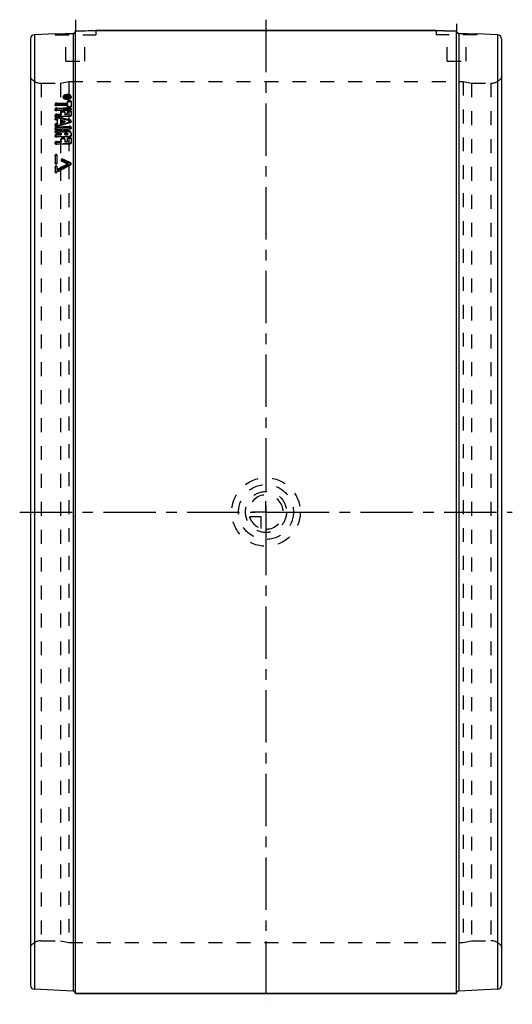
# Model space of a CAD drawing. Header units: millimetres. Extents: x 385 to 615, y 270 to 730.
import ezdxf

# ---------------------------------------------------------------- set-up
doc = ezdxf.new("R2010")
doc.units = ezdxf.units.MM
doc.header["$LTSCALE"] = 65.185185
doc.linetypes.add('CENTER', pattern=[0.6, 0.375, -0.075, 0.075, -0.075])
doc.linetypes.add('HIDDEN', pattern=[0.2, 0.1, -0.1])
for name, color, linetype in [('BOHRUNG', 7, 'CONTINUOUS'), ('KOERPER', 7, 'CONTINUOUS'), ('KONST.EL_MIT_GEO', 7, 'CONTINUOUS'), ('KURVEN', 7, 'CONTINUOUS'), ('L1', 7, 'CONTINUOUS')]:
    doc.layers.add(name, color=color, linetype=linetype)

msp = doc.modelspace()

# ---------------------------------------------------------------- linework, layer by layer
at = {"layer": 'BOHRUNG', "color": 8, "linetype": 'HIDDEN'}
for p, q in [((395.01, 700.3), (404, 700.3)), ((596, 700.3), (604.99, 700.3)), ((395.01, 299.7), (404, 299.7)), ((596, 299.7), (604.99, 299.7))]:
    msp.add_line(p, q, dxfattribs=at)
at = {"layer": 'KOERPER', "color": 7, "linetype": 'Continuous'}
for p, q in [((579.5, 725), (420.5, 725)), ((589, 275), (411, 275))]:
    msp.add_line(p, q, dxfattribs=at)
at = {"layer": 'KONST.EL_MIT_GEO', "color": 2, "linetype": 'CENTER'}
for p, q in [((411, 730), (411, 724.8)), ((589, 728), (589, 724.8))]:
    msp.add_line(p, q, dxfattribs=at)
at = {"layer": 'KONST.EL_MIT_GEO', "color": 7, "linetype": 'Continuous'}
for p, q in [((401.5, 723.42), (391.91, 723)), ((391.91, 723), (391.91, 277)), ((410.04, 723.59), (410.04, 276.21)), ((411, 275), (411, 724.8)), ((420.5, 725), (579.5, 725)), ((589, 275), (589, 724.8)), ((589.96, 723.59), (589.96, 276.21)), ((608.09, 723), (598.5, 723.42)), ((608.09, 723), (608.09, 277)), ((390, 721), (390, 279)), ((610, 721), (610, 279)), ((410.04, 276.21), (391.91, 277)), ((608.09, 277), (589.96, 276.21)), ((411, 275), (589, 275))]:
    msp.add_line(p, q, dxfattribs=at)
at = {"layer": 'KONST.EL_MIT_GEO', "color": 8, "linetype": 'HIDDEN'}
for p, q in [((401.5, 723.42), (401.5, 723)), ((401.5, 723.42), (401.81, 723.42)), ((401.5, 723), (420.5, 723)), ((406.55, 710.6), (406.55, 723)), ((415.45, 710.6), (415.45, 723)), ((420.21, 724.99), (420.5, 725)), ((420.5, 725), (420.5, 723)), ((579.5, 725), (579.5, 723)), ((579.5, 725), (579.77, 724.99)), ((598.5, 723), (579.5, 723)), ((579.77, 724.99), (579.82, 724.99)), ((579.82, 724.99), (579.84, 724.99)), ((582.1, 724.91), (582.27, 724.9)), ((582.27, 724.9), (582.41, 724.9)), ((584.55, 710.6), (584.55, 723)), ((586.34, 724.82), (586.54, 724.81)), ((586.54, 724.81), (586.87, 724.81)), ((593.45, 710.6), (593.45, 723)), ((598.19, 723.42), (598.5, 723.42)), ((598.5, 723.42), (598.5, 723)), ((406.55, 710.6), (415.45, 710.6)), ((584.55, 710.6), (593.45, 710.6)), ((395.01, 700.3), (395.01, 299.7)), ((395.01, 700.3), (404, 700.3)), ((404, 700.3), (408, 701.1)), ((404, 700.3), (404, 299.7)), ((408, 701.1), (408, 298.9)), ((408, 701.1), (592, 701.1)), ((592, 701.1), (592, 298.9)), ((592, 701.1), (596, 700.3)), ((596, 700.3), (596, 299.7)), ((596, 700.3), (604.99, 700.3)), ((604.99, 700.3), (604.99, 299.7)), ((401.49, 690.56), (401.51, 690.13)), ((402.34, 691.04), (407.29, 691.23)), ((402.34, 691.04), (402.36, 690.62)), ((402.34, 690.16), (407.29, 690.34)), ((402.34, 690.16), (402.36, 689.73)), ((402.36, 690.62), (407.31, 690.8)), ((405.31, 694.01), (405.33, 693.58)), ((405.73, 694.03), (405.75, 693.6)), ((406.15, 694.27), (406.18, 693.42)), ((406.15, 694.27), (406.15, 694.13)), ((407.04, 694.21), (406.15, 694.27)), ((406.15, 694.13), (406.29, 694.12)), ((406.15, 694), (406.98, 694.03)), ((406.18, 693.7), (406.15, 694)), ((406.15, 693.85), (408.13, 693.93)), ((406.18, 693.84), (407.07, 693.78)), ((407, 693.64), (406.18, 693.7)), ((406.18, 693.56), (407, 693.59)), ((406.18, 693.42), (406.18, 693.56)), ((408.16, 693.5), (406.18, 693.42)), ((406.29, 694.12), (406.84, 694.08)), ((406.84, 694.08), (406.98, 694.07)), ((406.98, 694.07), (407, 693.59)), ((406.98, 694.07), (406.98, 694.03)), ((407, 693.59), (407, 693.64)), ((407.04, 694.21), (407.07, 693.78)), ((407.26, 694.11), (407.29, 693.61)), ((407.26, 694.04), (407.26, 694.11)), ((407.26, 694.04), (407.85, 694.06)), ((407.29, 693.68), (407.29, 693.61)), ((407.29, 693.61), (407.87, 693.63)), ((407.29, 691.76), (407.31, 691.33)), ((407.31, 690.8), (407.29, 691.76)), ((407.29, 691.23), (407.31, 690.8)), ((407.29, 690.34), (407.31, 689.92)), ((407.31, 689.37), (407.29, 690.34)), ((407.41, 694.32), (407.71, 694.34)), ((407.41, 694.32), (407.43, 693.75)), ((407.41, 694.18), (407.71, 694.2)), ((407.73, 693.76), (407.43, 693.75)), ((407.71, 694.34), (407.73, 693.76)), ((407.85, 694.13), (407.87, 693.63)), ((407.85, 694.13), (407.85, 694.06)), ((407.87, 693.63), (407.87, 693.7)), ((408.13, 694.14), (408.16, 693.5)), ((408.13, 693.93), (408.13, 694.14)), ((408.16, 693.71), (408.16, 693.5)), ((408.58, 693.74), (408.56, 694.17)), ((409, 693.76), (408.98, 694.19)), ((408.98, 691.82), (409, 689.44)), ((408.98, 691.82), (409, 691.4)), ((401.49, 688.21), (401.51, 687.79)), ((402.34, 688.71), (408.13, 688.93)), ((402.34, 688.71), (402.36, 688.29)), ((402.34, 687.8), (408.13, 688.01)), ((402.34, 687.8), (402.36, 687.38)), ((402.34, 685.87), (404.39, 685.94)), ((402.34, 685.87), (402.36, 685.45)), ((407.31, 689.92), (402.36, 689.73)), ((402.36, 688.29), (408.16, 688.5)), ((408.16, 687.59), (402.36, 687.38)), ((402.36, 685.45), (404.41, 685.53)), ((404.39, 686.88), (404.41, 686.46)), ((404.41, 685.53), (404.39, 686.88)), ((404.39, 685.94), (404.41, 685.53)), ((406.08, 686.94), (406.11, 686.52)), ((406.08, 686.94), (406.11, 685.59)), ((406.08, 686), (407.29, 686.05)), ((406.08, 686), (406.11, 685.59)), ((406.11, 685.59), (407.31, 685.63)), ((407.29, 689.8), (407.31, 689.37)), ((407.29, 687.06), (407.31, 686.64)), ((407.31, 685.63), (407.29, 687.06)), ((407.29, 686.05), (407.31, 685.63)), ((408.13, 688.93), (408.16, 688.5)), ((408.13, 688.01), (408.16, 687.59)), ((408.98, 689.86), (409, 689.44)), ((409, 688.09), (408.98, 688.51)), ((408.98, 687.12), (409, 685.22)), ((408.98, 687.12), (409, 686.7)), ((408.98, 685.64), (409, 685.22)), ((401.49, 685.35), (401.51, 684.94)), ((401.49, 683.92), (401.51, 683.51)), ((401.49, 680.97), (401.51, 680.57)), ((402, 683.51), (402.02, 683.1)), ((402, 683.51), (402.69, 683.36)), ((402.69, 681.67), (402, 681.46)), ((402, 681.46), (402.02, 681.06)), ((402.71, 682.95), (402.02, 683.1)), ((402.02, 681.06), (402.71, 681.26)), ((402.34, 684.92), (408.13, 685.13)), ((402.34, 684.92), (402.36, 684.51)), ((408.16, 684.72), (402.36, 684.51)), ((402.68, 684.42), (402.7, 684)), ((402.69, 683.36), (402.71, 682.95)), ((402.71, 681.26), (402.69, 683.36)), ((402.69, 681.67), (402.71, 681.26)), ((404.39, 682.99), (404.41, 682.58)), ((404.39, 682.99), (404.41, 681.75)), ((404.39, 682.16), (404.41, 681.75)), ((404.68, 681.17), (406.54, 681.71)), ((406.03, 682.64), (406.05, 682.23)), ((406.54, 681.71), (408.48, 682.27)), ((408.13, 685.13), (408.16, 684.72)), ((408.48, 683.17), (408.5, 682.76)), ((408.48, 682.27), (408.5, 681.87)), ((409, 682.35), (408.98, 682.76)), ((401.49, 679.47), (401.51, 679.07)), ((401.49, 677.95), (401.51, 677.55)), ((401.98, 677.52), (402, 677.12)), ((402.34, 680.02), (408.13, 680.23)), ((402.34, 680.02), (402.36, 679.62)), ((402.34, 679.01), (408.13, 679.22)), ((402.34, 679.01), (402.36, 678.61)), ((402.34, 676.49), (404.39, 676.56)), ((402.34, 676.49), (402.36, 676.1)), ((402.36, 679.62), (408.16, 679.82)), ((408.16, 678.82), (402.36, 678.61)), ((402.68, 680.58), (402.7, 680.18)), ((402.7, 678.47), (402.72, 678.07)), ((404.39, 676.92), (404.41, 676.17)), ((404.39, 676.92), (404.39, 676.56)), ((404.41, 676.17), (404.41, 676.52)), ((405.09, 677.88), (405.11, 677.48)), ((406.08, 676.91), (406.11, 676.23)), ((406.08, 676.62), (406.08, 676.91)), ((406.08, 676.62), (407.29, 676.66)), ((406.11, 676.51), (406.11, 676.23)), ((406.11, 676.23), (407.31, 676.27)), ((407.29, 676.95), (407.31, 676.27)), ((407.29, 676.95), (407.29, 676.66)), ((407.31, 676.27), (407.31, 676.55)), ((408.13, 680.23), (408.16, 679.82)), ((408.13, 679.22), (408.16, 678.82)), ((409, 679.37), (408.98, 679.77)), ((408.98, 677.01), (408.98, 677.05)), ((408.98, 677.05), (409, 676.61)), ((408.98, 677.01), (409, 675.8)), ((409, 676.66), (409, 676.61)), ((401.49, 675.92), (401.51, 675.53)), ((401.49, 672.56), (401.51, 672.18)), ((402.34, 675.45), (408.13, 675.64)), ((402.34, 675.45), (402.36, 675.05)), ((402.34, 673.15), (404.39, 673.22)), ((402.34, 673.15), (402.36, 672.76)), ((402.34, 672.07), (408.13, 672.27)), ((402.34, 672.07), (402.36, 671.69)), ((402.36, 676.1), (404.41, 676.17)), ((408.16, 675.25), (402.36, 675.05)), ((402.36, 672.76), (404.41, 672.83)), ((408.16, 671.88), (402.36, 671.69)), ((404.39, 674.28), (404.41, 673.89)), ((404.41, 672.83), (404.39, 674.28)), ((404.39, 673.22), (404.41, 672.83)), ((406.08, 674.34), (406.11, 673.95)), ((406.08, 674.34), (406.11, 672.89)), ((406.08, 673.27), (407.29, 673.31)), ((406.08, 673.27), (406.11, 672.89)), ((406.11, 672.89), (407.31, 672.93)), ((407.29, 674.56), (407.31, 674.17)), ((407.31, 672.93), (407.29, 674.56)), ((407.29, 673.31), (407.31, 672.93)), ((408.13, 675.64), (408.16, 675.25)), ((408.13, 672.27), (408.16, 671.88)), ((408.98, 676.2), (409, 675.8)), ((408.98, 674.62), (409, 672.45)), ((408.98, 674.62), (409, 674.23)), ((408.98, 672.83), (409, 672.45)), ((401.49, 666.65), (401.51, 662.95)), ((401.51, 666.27), (401.49, 666.65)), ((401.51, 662.95), (401.49, 663.31)), ((402.5, 666.31), (402.48, 666.68)), ((402.5, 662.98), (402.48, 666.68)), ((402.5, 662.98), (402.48, 663.34)), ((404.37, 664.51), (404.39, 664.14)), ((404.59, 663.89), (404.56, 664.26)), ((405.18, 664.45), (405.16, 664.81)), ((407.69, 662.41), (407.67, 662.78)), ((408.06, 662.14), (408.78, 662.53)), ((408.8, 662.72), (408.78, 663.09)), ((408.8, 662.17), (408.78, 662.53)), ((409, 662.47), (408.98, 662.83)), ((401.49, 661.27), (401.51, 658.85)), ((401.51, 660.92), (401.49, 661.27)), ((401.51, 658.85), (401.49, 659.21)), ((402.28, 658.95), (403, 659.36)), ((402.3, 658.6), (402.28, 658.95)), ((402.5, 660.95), (402.48, 661.31)), ((402.5, 659.57), (402.48, 661.31)), ((402.5, 659.57), (402.48, 659.93)), ((403, 659.36), (403.43, 659.59)), ((395.01, 299.7), (404, 299.7)), ((404, 299.7), (408, 298.9)), ((592, 298.9), (596, 299.7)), ((596, 299.7), (604.99, 299.7)), ((408, 298.9), (592, 298.9))]:
    msp.add_line(p, q, dxfattribs=at)
at = {"layer": 'KONST.EL_MIT_GEO', "color": 7, "linetype": 'Continuous'}
for centre, radius, start, end in [((392, 721), 2, 92.5, 180), ((401.24, 946.63), 223.21, 270.0657, 271.678), ((401.19, 948.34), 224.93, 271.6793, 272.2562), ((411, 949.99), 225.19, 270.001, 272.4189), ((589, 949.96), 225.16, 267.581, 269.9991), ((598.82, 948.54), 225.12, 267.744, 268.3202), ((598.75, 946.36), 222.95, 268.3208, 269.9352), ((608, 721), 2, 0, 87.5), ((392, 279), 2, 180, 267.5), ((410, 275.21), 1, 19.4444, 87.5), ((590, 275.21), 1, 92.5, 180), ((608, 279), 2, 272.5, 360)]:
    msp.add_arc(centre, radius, start, end, dxfattribs=at)
at = {"layer": 'KONST.EL_MIT_GEO', "color": 8, "linetype": 'HIDDEN'}
for centre, radius, start, end in [((401.25, 946.54), 223.13, 270.1444, 271.6766), ((401.21, 947.57), 224.16, 271.6775, 271.9452), ((401.23, 947.37), 223.96, 271.9436, 272.2566), ((410, 724.57), 0.983, 272.3233, 282.6251), ((410.01, 724.59), 0.993, 349.649, 359.9381), ((411, 950.38), 225.58, 270.0011, 270.5381), ((588.85, 946.16), 221.36, 267.6664, 267.904), ((589.03, 950.64), 225.85, 267.9018, 268.2427), ((589.04, 951.13), 226.33, 268.3235, 268.7837), ((589.02, 950.71), 225.91, 268.786, 269.3215), ((589, 950.37), 225.57, 269.459, 269.9989), ((589.99, 724.59), 0.993, 180.0617, 190.3403), ((590.02, 724.59), 1.02, 190.3105, 199.7444), ((590, 724.61), 1.02, 247.9417, 257.3969), ((590, 724.57), 0.983, 257.364, 267.6765), ((598.78, 947.49), 224.07, 267.7434, 268.0701), ((598.78, 947.44), 224.02, 268.0684, 268.3225), ((598.76, 946.63), 223.21, 268.3235, 269.855), ((395.01, 706.3), 6, 213.367, 270), ((604.99, 706.3), 6, 270, 326.633), ((407.25, 692.03), 2.77, 87.6436, 100.6494), ((407.25, 692.1), 2.7, 83.3105, 87.6742), ((407.29, 692.39), 2.42, 78.7411, 83.3426), ((406.57, 694.97), 1.72, 243.4377, 246.4644), ((407.01, 696.71), 3.53, 267.5177, 269.3953), ((407.01, 696.68), 3.5, 269.3898, 272.154), ((407.01, 696.72), 3.54, 272.1759, 276.6998), ((408.52, 694.17), 0.46, 349.7482, 2.6267), ((128.15, -608.61), 1321.85, 77.75626, 78.01323), ((128.22, -612.13), 1324.88, 77.78664, 78.04299), ((933.75, -1127.7), 1884.26, 106.18598, 106.3696), ((102.74, -527.79), 1241.89, 75.94262, 76.05714), ((102.85, -530.92), 1244.53, 75.9771, 76.09135), ((108.14, -520.99), 1235.1, 76.0882, 76.20262), ((108.24, -524.14), 1237.75, 76.12232, 76.23648), ((851.23, -151.92), 927.62, 118.56634, 118.93178), ((851.24, -154.04), 929.16, 118.51389, 118.87854), ((116.25, 56.79), 672.42, 64.31757, 64.61053), ((116.53, 55.45), 673.18, 64.37268, 64.66517), ((118.93, 59.19), 669.86, 64.36043, 64.70377), ((119.2, 57.85), 670.63, 64.41544, 64.75824), ((856.3, -159.96), 936.03, 118.56017, 119.01415), ((855.7, -156.74), 933.25, 118.6633, 118.98771), ((395.01, 293.7), 6, 90, 146.633), ((604.99, 293.7), 6, 33.367, 90), ((410, 275.21), 1, 0, 19.4444)]:
    msp.add_arc(centre, radius, start, end, dxfattribs=at)
at = {"layer": 'KONST.EL_MIT_GEO', "color": 7, "linetype": 'Continuous'}
for points in [[(410.38, 723.66), (410.27, 723.62), (410.16, 723.59), (410.04, 723.59)], [(410.94, 724.25), (410.85, 723.99), (410.63, 723.76), (410.38, 723.66)]]:
    msp.add_open_spline(points, degree=3, dxfattribs=at)
at = {"layer": 'KONST.EL_MIT_GEO', "color": 8, "linetype": 'HIDDEN'}
for points in [[(410.22, 723.61), (410.33, 723.64), (410.43, 723.68), (410.52, 723.74)], [(411, 724.59), (411, 724.47), (410.98, 724.36), (410.94, 724.25)], [(410.94, 724.25), (410.96, 724.3), (410.97, 724.36), (410.98, 724.41)], [(589.06, 724.25), (589.1, 724.14), (589.15, 724.05), (589.22, 723.96)], [(589.22, 723.96), (589.33, 723.83), (589.47, 723.73), (589.62, 723.66)], [(406.19, 694.59), (406.25, 694.61), (406.31, 694.64), (406.36, 694.66)], [(406.36, 694.66), (406.48, 694.7), (406.61, 694.73), (406.73, 694.76)], [(407.76, 694.76), (407.82, 694.74), (407.88, 694.73), (407.94, 694.71)], [(405.88, 693.39), (406.03, 693.33), (406.18, 693.28), (406.34, 693.25)], [(406.34, 693.25), (406.51, 693.21), (406.69, 693.19), (406.86, 693.18)], [(407.42, 693.21), (407.59, 693.23), (407.76, 693.26), (407.93, 693.3)], [(407.71, 694.2), (407.74, 694.2), (407.78, 694.19), (407.81, 694.18)], [(407.93, 693.3), (408.08, 693.35), (408.23, 693.4), (408.38, 693.47)], [(408.38, 693.47), (408.5, 693.53), (408.62, 693.6), (408.72, 693.69)], [(408.42, 694.45), (408.46, 694.41), (408.5, 694.36), (408.52, 694.31)], [(408.52, 694.31), (408.54, 694.27), (408.55, 694.22), (408.56, 694.17)], [(402.68, 680.58), (403.35, 680.77), (404.01, 680.97), (404.68, 681.17)], [(404.39, 682.99), (404.93, 682.87), (405.48, 682.76), (406.03, 682.64)], [(406.03, 682.64), (405.48, 682.48), (404.93, 682.32), (404.39, 682.16)], [(406.05, 682.23), (405.5, 682.35), (404.96, 682.47), (404.41, 682.58)], [(404.41, 681.75), (404.96, 681.91), (405.5, 682.07), (406.05, 682.23)]]:
    msp.add_open_spline(points, degree=3, dxfattribs=at)
at = {"layer": 'KONST.EL_MIT_GEO', "color": 7, "linetype": 'Continuous'}
msp.add_open_spline([(589.96, 723.59), (589.71, 723.6), (589.2, 723.82), (589, 724.34), (589, 724.59)], degree=3, knots=[0, 0, 0, 0, 0.49947, 1, 1, 1, 1], dxfattribs=at)
at = {"layer": 'KONST.EL_MIT_GEO', "color": 8, "linetype": 'HIDDEN'}
for points, knots in [([(407.14, 695.01), (406.9, 695), (406.45, 694.93), (405.77, 694.72), (405.3, 694.3), (405.31, 694.01)], [0, 0, 0, 0, 0.324459, 0.614391, 1, 1, 1, 1]), ([(408.98, 694.19), (408.97, 694.47), (408.49, 694.84), (407.82, 694.99), (407.38, 695.02), (407.14, 695.01)], [0, 0, 0, 0, 0.38553, 0.674346, 1, 1, 1, 1]), ([(407.94, 694.71), (407.99, 694.7), (408.14, 694.65), (408.28, 694.57), (408.37, 694.5)], [0, 0, 0, 0, 0.277932, 1, 1, 1, 1]), ([(402.34, 691.04), (402.23, 691.04), (401.92, 691), (401.48, 690.79), (401.49, 690.56)], [0, 0, 0, 0, 0.328287, 1, 1, 1, 1]), ([(401.49, 690.56), (401.49, 690.5), (401.58, 690.33), (401.91, 690.18), (402.18, 690.15), (402.34, 690.16)], [0, 0, 0, 0, 0.176969, 0.536207, 1, 1, 1, 1]), ([(401.51, 690.13), (401.51, 690.2), (401.59, 690.38), (401.91, 690.56), (402.2, 690.61), (402.36, 690.62)], [0, 0, 0, 0, 0.175729, 0.536722, 1, 1, 1, 1]), ([(402.36, 689.73), (402.25, 689.73), (401.95, 689.74), (401.52, 689.92), (401.51, 690.13)], [0, 0, 0, 0, 0.328688, 1, 1, 1, 1]), ([(405.31, 694.01), (405.31, 693.96), (405.37, 693.7), (405.61, 693.52), (405.8, 693.43)], [0, 0, 0, 0, 0.213027, 1, 1, 1, 1]), ([(405.33, 693.58), (405.32, 693.86), (405.79, 694.29), (406.47, 694.5), (406.93, 694.57), (407.17, 694.58)], [0, 0, 0, 0, 0.385635, 0.675679, 1, 1, 1, 1]), ([(407.17, 692.75), (406.94, 692.74), (406.49, 692.78), (405.82, 692.93), (405.34, 693.31), (405.33, 693.58)], [0, 0, 0, 0, 0.324511, 0.613078, 1, 1, 1, 1]), ([(405.73, 694.03), (405.73, 694.08), (405.78, 694.34), (406.02, 694.5), (406.19, 694.59)], [0, 0, 0, 0, 0.204461, 1, 1, 1, 1]), ([(407.14, 693.4), (406.97, 693.39), (406.62, 693.41), (406.11, 693.54), (405.74, 693.82), (405.73, 694.03)], [0, 0, 0, 0, 0.32484, 0.613422, 1, 1, 1, 1]), ([(405.75, 693.6), (405.74, 693.82), (406.11, 694.14), (406.63, 694.31), (406.98, 694.36), (407.17, 694.37)], [0, 0, 0, 0, 0.385754, 0.675777, 1, 1, 1, 1]), ([(407.17, 692.97), (406.99, 692.96), (406.65, 692.98), (406.13, 693.11), (405.76, 693.39), (405.75, 693.6)], [0, 0, 0, 0, 0.324621, 0.613218, 1, 1, 1, 1]), ([(407.4, 694.32), (407.37, 694.32), (407.24, 694.31), (407.11, 694.27), (407.04, 694.21)], [0, 0, 0, 0, 0.279645, 1, 1, 1, 1]), ([(407.07, 693.78), (407.09, 693.79), (407.2, 693.86), (407.33, 693.89), (407.43, 693.89)], [0, 0, 0, 0, 0.211844, 1, 1, 1, 1]), ([(408.56, 694.17), (408.57, 693.95), (408.2, 693.63), (407.68, 693.46), (407.33, 693.4), (407.14, 693.4)], [0, 0, 0, 0, 0.386566, 0.676344, 1, 1, 1, 1]), ([(407.17, 694.58), (407.4, 694.58), (407.84, 694.56), (408.51, 694.4), (408.99, 694.04), (409, 693.76)], [0, 0, 0, 0, 0.325469, 0.614297, 1, 1, 1, 1]), ([(407.17, 694.37), (407.34, 694.38), (407.68, 694.35), (408.2, 694.23), (408.57, 693.95), (408.58, 693.74)], [0, 0, 0, 0, 0.325358, 0.614155, 1, 1, 1, 1]), ([(409, 693.76), (409.01, 693.48), (408.54, 693.05), (407.86, 692.83), (407.41, 692.76), (407.17, 692.75)], [0, 0, 0, 0, 0.386665, 0.676528, 1, 1, 1, 1]), ([(408.58, 693.74), (408.59, 693.52), (408.22, 693.19), (407.7, 693.03), (407.35, 692.97), (407.17, 692.97)], [0, 0, 0, 0, 0.386547, 0.67643, 1, 1, 1, 1]), ([(407.26, 694.11), (407.26, 694.15), (407.34, 694.18), (407.39, 694.18), (407.41, 694.18)], [0, 0, 0, 0, 0.677151, 1, 1, 1, 1]), ([(407.29, 693.68), (407.29, 693.71), (407.34, 693.75), (407.38, 693.74), (407.4, 693.73)], [0, 0, 0, 0, 0.647822, 1, 1, 1, 1]), ([(408.98, 691.82), (408.98, 691.95), (408.66, 692.22), (408.13, 692.24), (407.6, 692.17), (407.29, 691.9), (407.29, 691.76)], [0, 0, 0, 0, 0.193497, 0.494201, 0.80038, 1, 1, 1, 1]), ([(407.31, 691.33), (407.31, 691.47), (407.57, 691.7), (408, 691.8), (408.5, 691.82), (409, 691.61), (409, 691.4)], [0, 0, 0, 0, 0.201849, 0.429771, 0.675096, 1, 1, 1, 1]), ([(408.13, 694.14), (408.13, 694.17), (408.04, 694.32), (407.84, 694.34), (407.71, 694.34)], [0, 0, 0, 0, 0.174546, 1, 1, 1, 1]), ([(407.73, 693.9), (407.78, 693.9), (407.93, 693.9), (408.16, 693.82), (408.16, 693.71)], [0, 0, 0, 0, 0.332797, 1, 1, 1, 1]), ([(407.73, 693.76), (407.76, 693.76), (407.8, 693.76), (407.86, 693.74), (407.84, 693.72), (407.84, 693.71)], [0, 0, 0, 0, 0.61973, 0.812031, 1, 1, 1, 1]), ([(407.81, 694.18), (407.82, 694.17), (407.84, 694.16), (407.85, 694.14), (407.85, 694.13)], [0, 0, 0, 0, 0.573619, 1, 1, 1, 1]), ([(408.37, 694.5), (408.38, 694.49), (408.4, 694.47), (408.42, 694.46), (408.42, 694.45)], [0, 0, 0, 0, 0.507729, 1, 1, 1, 1]), ([(408.72, 693.69), (408.75, 693.72), (408.87, 693.83), (408.95, 693.98), (408.97, 694.09)], [0, 0, 0, 0, 0.283064, 1, 1, 1, 1]), ([(402.34, 688.71), (402.23, 688.71), (401.91, 688.67), (401.48, 688.44), (401.49, 688.21)], [0, 0, 0, 0, 0.325728, 1, 1, 1, 1]), ([(402.34, 685.87), (402.23, 685.86), (401.91, 685.83), (401.48, 685.58), (401.49, 685.35)], [0, 0, 0, 0, 0.322746, 1, 1, 1, 1]), ([(401.49, 688.21), (401.49, 688.15), (401.58, 687.98), (401.9, 687.82), (402.18, 687.79), (402.34, 687.8)], [0, 0, 0, 0, 0.180374, 0.539854, 1, 1, 1, 1]), ([(401.51, 687.79), (401.51, 687.86), (401.59, 688.05), (401.91, 688.23), (402.2, 688.29), (402.36, 688.29)], [0, 0, 0, 0, 0.179088, 0.540299, 1, 1, 1, 1]), ([(402.36, 687.38), (402.25, 687.38), (401.95, 687.39), (401.52, 687.57), (401.51, 687.79)], [0, 0, 0, 0, 0.326059, 1, 1, 1, 1]), ([(401.51, 684.94), (401.51, 685), (401.58, 685.2), (401.91, 685.39), (402.2, 685.45), (402.36, 685.45)], [0, 0, 0, 0, 0.182927, 0.54443, 1, 1, 1, 1]), ([(406.08, 686.94), (406.08, 687.07), (405.78, 687.36), (405.23, 687.39), (404.69, 687.31), (404.39, 687.02), (404.39, 686.88)], [0, 0, 0, 0, 0.197949, 0.494213, 0.796025, 1, 1, 1, 1]), ([(404.41, 686.46), (404.41, 686.6), (404.71, 686.89), (405.25, 686.97), (405.8, 686.94), (406.11, 686.66), (406.11, 686.52)], [0, 0, 0, 0, 0.204093, 0.506114, 0.802115, 1, 1, 1, 1]), ([(407.29, 689.8), (407.29, 689.77), (407.31, 689.66), (407.4, 689.57), (407.48, 689.52)], [0, 0, 0, 0, 0.219762, 1, 1, 1, 1]), ([(408.98, 687.12), (408.98, 687.25), (408.67, 687.53), (408.13, 687.57), (407.59, 687.49), (407.29, 687.2), (407.29, 687.06)], [0, 0, 0, 0, 0.19788, 0.494211, 0.796093, 1, 1, 1, 1]), ([(409, 689.44), (409, 689.3), (408.7, 689.02), (408.16, 688.94), (407.62, 688.97), (407.31, 689.24), (407.31, 689.37)], [0, 0, 0, 0, 0.201823, 0.506088, 0.804392, 1, 1, 1, 1]), ([(407.31, 686.64), (407.31, 686.78), (407.61, 687.07), (408.15, 687.15), (408.7, 687.12), (409, 686.84), (409, 686.7)], [0, 0, 0, 0, 0.204026, 0.506117, 0.802184, 1, 1, 1, 1]), ([(407.48, 689.52), (407.51, 689.51), (407.62, 689.44), (407.75, 689.41), (407.85, 689.4)], [0, 0, 0, 0, 0.226062, 1, 1, 1, 1]), ([(407.85, 689.4), (408.1, 689.36), (408.53, 689.37), (408.98, 689.69), (408.98, 689.86)], [0, 0, 0, 0, 0.597875, 1, 1, 1, 1]), ([(408.98, 688.51), (408.98, 688.57), (408.89, 688.75), (408.57, 688.9), (408.29, 688.93), (408.13, 688.93)], [0, 0, 0, 0, 0.180227, 0.539305, 1, 1, 1, 1]), ([(408.13, 688.01), (408.24, 688.02), (408.56, 688.05), (408.99, 688.28), (408.98, 688.51)], [0, 0, 0, 0, 0.325378, 1, 1, 1, 1]), ([(408.13, 685.13), (408.24, 685.13), (408.56, 685.17), (408.98, 685.4), (408.98, 685.64)], [0, 0, 0, 0, 0.319836, 1, 1, 1, 1]), ([(408.16, 688.5), (408.26, 688.51), (408.57, 688.5), (408.99, 688.31), (409, 688.09)], [0, 0, 0, 0, 0.32659, 1, 1, 1, 1]), ([(409, 688.09), (409.01, 688.03), (408.93, 687.84), (408.6, 687.65), (408.32, 687.6), (408.16, 687.59)], [0, 0, 0, 0, 0.179208, 0.540654, 1, 1, 1, 1]), ([(402.68, 684.42), (402.54, 684.44), (402.13, 684.46), (401.47, 684.23), (401.49, 683.92)], [0, 0, 0, 0, 0.307814, 1, 1, 1, 1]), ([(402, 681.46), (401.92, 681.44), (401.7, 681.36), (401.48, 681.14), (401.49, 680.97)], [0, 0, 0, 0, 0.31383, 1, 1, 1, 1]), ([(401.49, 685.35), (401.49, 685.29), (401.58, 685.11), (401.9, 684.95), (402.18, 684.91), (402.34, 684.92)], [0, 0, 0, 0, 0.184263, 0.544065, 1, 1, 1, 1]), ([(401.49, 683.92), (401.49, 683.87), (401.57, 683.65), (401.82, 683.55), (402, 683.51)], [0, 0, 0, 0, 0.203229, 1, 1, 1, 1]), ([(401.49, 680.97), (401.49, 680.89), (401.64, 680.65), (402.11, 680.52), (402.49, 680.52), (402.68, 680.58)], [0, 0, 0, 0, 0.183572, 0.560646, 1, 1, 1, 1]), ([(402.36, 684.51), (402.25, 684.5), (401.94, 684.52), (401.52, 684.71), (401.51, 684.94)], [0, 0, 0, 0, 0.32299, 1, 1, 1, 1]), ([(401.51, 683.51), (401.51, 683.59), (401.59, 683.76), (401.82, 683.9), (402.18, 684.03), (402.5, 684.05), (402.7, 684)], [0, 0, 0, 0, 0.178689, 0.354973, 0.561093, 1, 1, 1, 1]), ([(402.02, 683.1), (401.95, 683.11), (401.74, 683.17), (401.52, 683.36), (401.51, 683.51)], [0, 0, 0, 0, 0.314692, 1, 1, 1, 1]), ([(401.51, 680.57), (401.51, 680.62), (401.57, 680.87), (401.83, 681), (402.02, 681.06)], [0, 0, 0, 0, 0.204472, 1, 1, 1, 1]), ([(409, 685.22), (409, 685.16), (408.92, 684.97), (408.6, 684.78), (408.32, 684.72), (408.16, 684.72)], [0, 0, 0, 0, 0.183591, 0.546705, 1, 1, 1, 1]), ([(408.98, 682.76), (408.98, 682.8), (408.9, 683.03), (408.65, 683.13), (408.48, 683.17)], [0, 0, 0, 0, 0.204721, 1, 1, 1, 1]), ([(408.48, 682.27), (408.55, 682.3), (408.76, 682.38), (408.99, 682.59), (408.98, 682.76)], [0, 0, 0, 0, 0.313774, 1, 1, 1, 1]), ([(408.5, 682.76), (408.57, 682.75), (408.77, 682.68), (408.99, 682.5), (409, 682.35)], [0, 0, 0, 0, 0.312321, 1, 1, 1, 1]), ([(409, 682.35), (409, 682.3), (408.94, 682.05), (408.68, 681.92), (408.5, 681.87)], [0, 0, 0, 0, 0.201951, 1, 1, 1, 1]), ([(402.7, 678.47), (402.56, 678.5), (402.13, 678.53), (401.47, 678.27), (401.49, 677.95)], [0, 0, 0, 0, 0.303472, 1, 1, 1, 1]), ([(402.34, 680.02), (402.23, 680.02), (401.9, 679.98), (401.48, 679.71), (401.49, 679.47)], [0, 0, 0, 0, 0.317066, 1, 1, 1, 1]), ([(402.34, 676.49), (402.13, 676.48), (401.76, 676.41), (401.48, 676.07), (401.49, 675.92)], [0, 0, 0, 0, 0.581921, 1, 1, 1, 1]), ([(401.49, 679.47), (401.49, 679.41), (401.64, 679.08), (402.06, 679), (402.34, 679.01)], [0, 0, 0, 0, 0.195309, 1, 1, 1, 1]), ([(401.49, 677.95), (401.49, 677.9), (401.56, 677.68), (401.81, 677.56), (401.98, 677.52)], [0, 0, 0, 0, 0.210525, 1, 1, 1, 1]), ([(402.7, 680.18), (402.57, 680.14), (402.17, 680.08), (401.53, 680.27), (401.51, 680.57)], [0, 0, 0, 0, 0.308489, 1, 1, 1, 1]), ([(401.51, 679.07), (401.51, 679.14), (401.64, 679.5), (402.07, 679.61), (402.36, 679.62)], [0, 0, 0, 0, 0.193901, 1, 1, 1, 1]), ([(402.36, 678.61), (402.25, 678.61), (401.93, 678.62), (401.52, 678.85), (401.51, 679.07)], [0, 0, 0, 0, 0.31713, 1, 1, 1, 1]), ([(401.51, 677.55), (401.51, 677.64), (401.63, 677.92), (402.11, 678.1), (402.51, 678.12), (402.72, 678.07)], [0, 0, 0, 0, 0.186344, 0.566507, 1, 1, 1, 1]), ([(402, 677.12), (401.93, 677.14), (401.73, 677.2), (401.52, 677.4), (401.51, 677.55)], [0, 0, 0, 0, 0.307017, 1, 1, 1, 1]), ([(408.98, 677.05), (408.97, 677.34), (408.55, 677.95), (407.5, 678.33), (406.27, 678.34), (405.44, 678.1), (405.09, 677.88)], [0, 0, 0, 0, 0.188542, 0.436981, 0.726298, 1, 1, 1, 1]), ([(405.11, 677.48), (405.46, 677.7), (406.29, 677.94), (407.52, 677.93), (408.58, 677.55), (408.99, 676.94), (409, 676.66)], [0, 0, 0, 0, 0.273641, 0.562824, 0.811363, 1, 1, 1, 1]), ([(406.08, 676.91), (406.08, 676.96), (406.2, 677.24), (406.55, 677.3), (406.77, 677.29)], [0, 0, 0, 0, 0.195076, 1, 1, 1, 1]), ([(406.11, 676.51), (406.11, 676.75), (406.69, 677.03), (407.31, 676.78), (407.31, 676.55)], [0, 0, 0, 0, 0.50779, 1, 1, 1, 1]), ([(406.77, 677.29), (406.84, 677.29), (407.04, 677.27), (407.29, 677.1), (407.29, 676.95)], [0, 0, 0, 0, 0.316723, 1, 1, 1, 1]), ([(408.98, 679.77), (408.98, 679.83), (408.83, 680.17), (408.41, 680.24), (408.13, 680.23)], [0, 0, 0, 0, 0.195178, 1, 1, 1, 1]), ([(408.13, 679.22), (408.24, 679.22), (408.58, 679.26), (408.99, 679.53), (408.98, 679.77)], [0, 0, 0, 0, 0.316723, 1, 1, 1, 1]), ([(408.16, 679.82), (408.26, 679.83), (408.58, 679.82), (408.99, 679.59), (409, 679.37)], [0, 0, 0, 0, 0.317626, 1, 1, 1, 1]), ([(409, 679.37), (409.01, 679.3), (408.88, 678.94), (408.44, 678.83), (408.16, 678.82)], [0, 0, 0, 0, 0.194025, 1, 1, 1, 1]), ([(402.34, 673.15), (402.13, 673.14), (401.75, 673.07), (401.48, 672.72), (401.49, 672.56)], [0, 0, 0, 0, 0.577365, 1, 1, 1, 1]), ([(401.49, 675.92), (401.5, 675.78), (401.78, 675.48), (402.14, 675.44), (402.34, 675.45)], [0, 0, 0, 0, 0.419189, 1, 1, 1, 1]), ([(401.49, 672.56), (401.5, 672.42), (401.78, 672.11), (402.14, 672.06), (402.34, 672.07)], [0, 0, 0, 0, 0.423824, 1, 1, 1, 1]), ([(401.51, 675.53), (401.5, 675.68), (401.78, 676.02), (402.15, 676.09), (402.36, 676.1)], [0, 0, 0, 0, 0.418037, 1, 1, 1, 1]), ([(401.51, 672.18), (401.5, 672.33), (401.77, 672.68), (402.15, 672.75), (402.36, 672.76)], [0, 0, 0, 0, 0.422583, 1, 1, 1, 1]), ([(402.36, 675.05), (402.16, 675.05), (401.8, 675.09), (401.52, 675.39), (401.51, 675.53)], [0, 0, 0, 0, 0.58065, 1, 1, 1, 1]), ([(402.36, 671.69), (402.16, 671.68), (401.8, 671.72), (401.52, 672.03), (401.51, 672.18)], [0, 0, 0, 0, 0.576025, 1, 1, 1, 1]), ([(406.08, 674.34), (406.08, 674.49), (405.8, 674.81), (405.33, 674.86), (404.92, 674.8), (404.58, 674.67), (404.39, 674.44), (404.39, 674.28)], [0, 0, 0, 0, 0.207371, 0.493148, 0.646203, 0.787001, 1, 1, 1, 1]), ([(404.41, 673.89), (404.41, 674.05), (404.61, 674.28), (404.94, 674.41), (405.35, 674.47), (405.82, 674.41), (406.11, 674.1), (406.11, 673.95)], [0, 0, 0, 0, 0.213086, 0.354166, 0.507151, 0.792713, 1, 1, 1, 1]), ([(408.98, 674.62), (408.98, 674.76), (408.7, 675.08), (408.23, 675.14), (407.81, 675.08), (407.48, 674.94), (407.29, 674.71), (407.29, 674.56)], [0, 0, 0, 0, 0.207248, 0.493145, 0.646287, 0.787121, 1, 1, 1, 1]), ([(407.31, 674.17), (407.31, 674.32), (407.5, 674.55), (407.84, 674.69), (408.25, 674.75), (408.72, 674.69), (409, 674.37), (409, 674.23)], [0, 0, 0, 0, 0.212967, 0.354084, 0.507156, 0.792837, 1, 1, 1, 1]), ([(408.13, 675.64), (408.24, 675.65), (408.58, 675.69), (408.98, 675.96), (408.98, 676.2)], [0, 0, 0, 0, 0.311038, 1, 1, 1, 1]), ([(408.13, 672.27), (408.34, 672.27), (408.71, 672.35), (408.98, 672.68), (408.98, 672.83)], [0, 0, 0, 0, 0.574705, 1, 1, 1, 1]), ([(409, 675.8), (409, 675.73), (408.87, 675.38), (408.44, 675.26), (408.16, 675.25)], [0, 0, 0, 0, 0.198312, 1, 1, 1, 1]), ([(409, 672.45), (409, 672.29), (408.73, 671.96), (408.36, 671.89), (408.16, 671.88)], [0, 0, 0, 0, 0.425219, 1, 1, 1, 1]), ([(402.48, 666.68), (402.48, 666.87), (401.97, 667.12), (401.49, 666.85), (401.49, 666.65)], [0, 0, 0, 0, 0.492746, 1, 1, 1, 1]), ([(401.49, 663.31), (401.49, 663.12), (402, 662.86), (402.48, 663.14), (402.48, 663.34)], [0, 0, 0, 0, 0.49286, 1, 1, 1, 1]), ([(402.5, 666.31), (402.5, 666.5), (401.99, 666.75), (401.51, 666.48), (401.51, 666.27)], [0, 0, 0, 0, 0.491585, 1, 1, 1, 1]), ([(401.51, 662.95), (401.51, 662.75), (402.02, 662.49), (402.5, 662.78), (402.5, 662.98)], [0, 0, 0, 0, 0.491718, 1, 1, 1, 1]), ([(405.16, 664.81), (405.08, 664.85), (404.89, 664.88), (404.59, 664.84), (404.36, 664.64), (404.37, 664.51)], [0, 0, 0, 0, 0.277207, 0.564918, 1, 1, 1, 1]), ([(404.37, 664.51), (404.37, 664.43), (404.44, 664.32), (404.54, 664.27), (404.56, 664.26)], [0, 0, 0, 0, 0.715687, 1, 1, 1, 1]), ([(405.18, 664.45), (405.1, 664.48), (404.91, 664.51), (404.61, 664.47), (404.38, 664.27), (404.39, 664.14)], [0, 0, 0, 0, 0.278194, 0.56592, 1, 1, 1, 1]), ([(404.39, 664.14), (404.39, 664.06), (404.46, 663.96), (404.56, 663.9), (404.59, 663.89)], [0, 0, 0, 0, 0.716599, 1, 1, 1, 1]), ([(408.98, 662.83), (408.98, 662.91), (408.9, 663.02), (408.81, 663.07), (408.78, 663.09)], [0, 0, 0, 0, 0.716911, 1, 1, 1, 1]), ([(408.78, 662.53), (408.81, 662.55), (408.91, 662.62), (408.99, 662.74), (408.98, 662.83)], [0, 0, 0, 0, 0.286833, 1, 1, 1, 1]), ([(409, 662.47), (409, 662.55), (408.93, 662.65), (408.83, 662.71), (408.8, 662.72)], [0, 0, 0, 0, 0.716841, 1, 1, 1, 1]), ([(408.8, 662.17), (408.83, 662.19), (408.93, 662.26), (409.01, 662.38), (409, 662.47)], [0, 0, 0, 0, 0.286878, 1, 1, 1, 1]), ([(402.48, 661.31), (402.48, 661.5), (401.97, 661.77), (401.49, 661.48), (401.49, 661.27)], [0, 0, 0, 0, 0.492877, 1, 1, 1, 1]), ([(401.49, 659.21), (401.49, 659.07), (401.79, 658.81), (402.13, 658.87), (402.28, 658.95)], [0, 0, 0, 0, 0.43937, 1, 1, 1, 1]), ([(402.5, 660.95), (402.5, 661.14), (401.99, 661.41), (401.51, 661.12), (401.51, 660.92)], [0, 0, 0, 0, 0.491742, 1, 1, 1, 1]), ([(401.51, 658.85), (401.51, 658.72), (401.82, 658.46), (402.15, 658.52), (402.3, 658.6)], [0, 0, 0, 0, 0.439347, 1, 1, 1, 1])]:
    msp.add_open_spline(points, degree=3, knots=knots, dxfattribs=at)
at = {"layer": 'KURVEN', "color": 8, "linetype": 'HIDDEN'}
for p, q in [((500, 516), (500, 484)), ((500, 500), (490.4, 500)), ((497.8, 497.8), (492.31, 497.8)), ((497.8, 492.31), (497.8, 497.8))]:
    msp.add_line(p, q, dxfattribs=at)
for radius in [16, 12.8, 9.6]:
    msp.add_circle((500, 500), radius, dxfattribs=at)
for start, end in [(270, 180), (195.962, 254.038)]:
    msp.add_arc((500, 500), 8, start, end, dxfattribs=at)
at = {"layer": 'L1', "color": 2, "linetype": 'CENTER'}
for p, q in [((500, 730), (500, 505)), ((500, 500), (500, 505)), ((385, 500), (495, 500)), ((500, 500), (495, 500)), ((500, 500), (500, 495)), ((500, 500), (505, 500)), ((505, 500), (615, 500)), ((500, 495), (500, 270))]:
    msp.add_line(p, q, dxfattribs=at)

doc.saveas('drawing.dxf')
